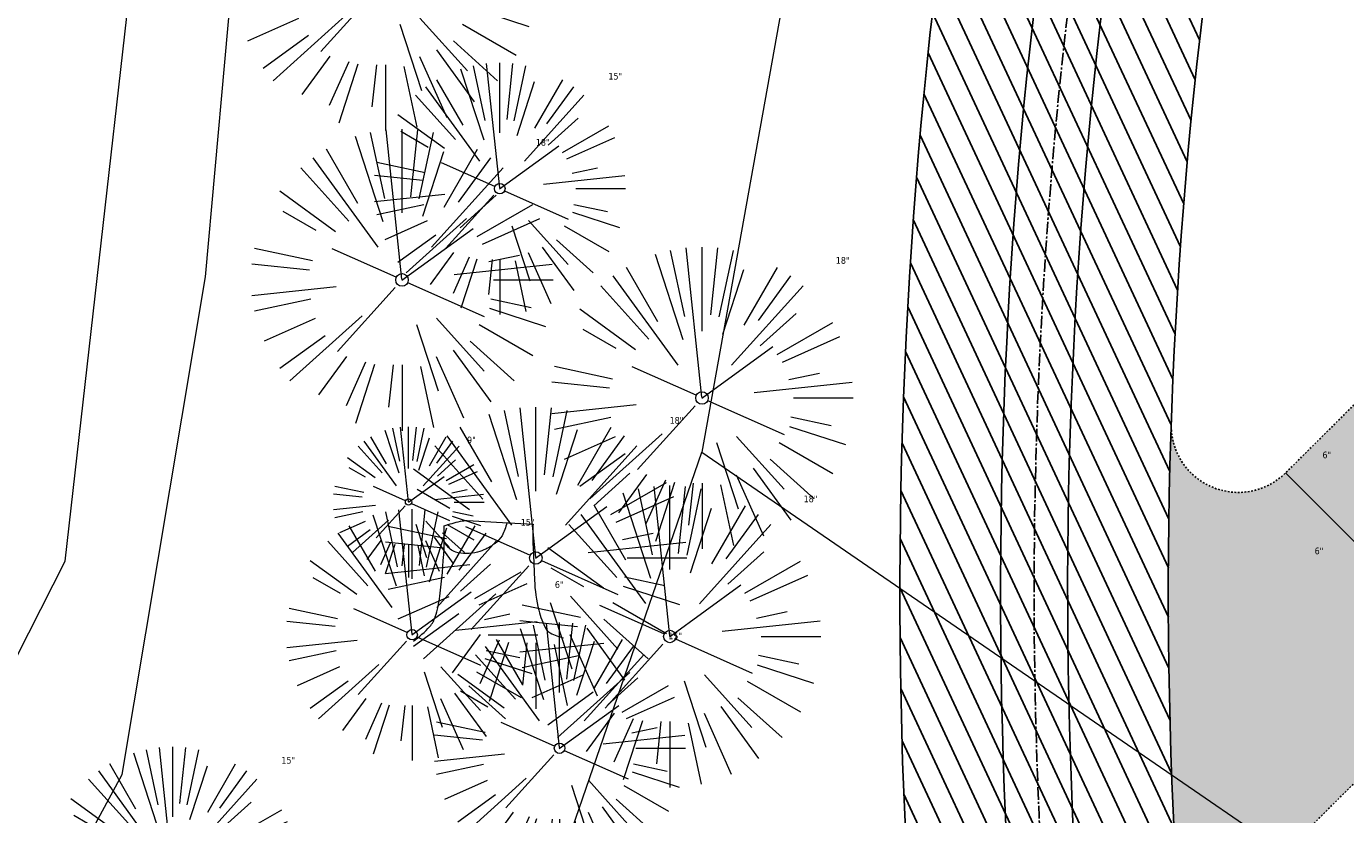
# Model space of a CAD drawing. Header units: feet. Extents: x 1134296 to 1140710, y 647902 to 649877.
# Tile 22 of 57: x 1134482 to 1134561, y 648770 to 648818. Entities that reach past the tile are written whole.
import ezdxf
from ezdxf.lldxf.tags import DXFTag

# ---------------------------------------------------------------- set-up
doc = ezdxf.new("R2010")
doc.units = ezdxf.units.FT
doc.header["$MEASUREMENT"] = 0
doc.linetypes.add('CENTER2', pattern=[1.125, 0.75, -0.125, 0.125, -0.125])
doc.linetypes.add('RAD', pattern=[0.13, 0.08, -0.05])
for name, color, linetype in [('C-PRKG-ASPH', 8, 'Continuous'), ('C-PRKG-GRVL', 8, 'Continuous'), ('C-ROAD-ASPHALT', 1, 'Continuous'), ('C-ROAD-CNTR', 1, 'CENTER2'), ('C-ROAD-GRVL', 1, 'RAD'), ('C-UTIL-WATER-MEP', 7, 'WATER (.5x)'), ('G-XREF', 7, 'Continuous')]:
    doc.layers.add(name, color=color, linetype=linetype)
for name, color, linetype, lineweight in [('V-SITE-VEGE', 55, 'Continuous', 18), ('V-SITE-VEGE-TEXT', 8, 'Continuous', 18), ('V-UTIL-POWR-LINE-UNDR', 8, 'EXIST_PROP POWER UNDERGROUND LINE 1', 15), ('V-UTIL-WATR-LINE', 8, 'WATER', 15)]:
    doc.layers.add(name, color=color, linetype=linetype, lineweight=lineweight)
doc.styles.add('SEI-Dim & Leader', font='tahoma.ttf')
doc.styles.get("Standard").update_dxf_attribs({"font": 'arial.ttf'})
tags = doc.linetypes.add('EXIST_PROP POWER UNDERGROUND LINE 1', pattern='A,1.5,-0.2,["P-UG",Standard,S=0.08,R=0,X=-0.1,Y=-0.04],-0.3', length=2).pattern_tags.tags
tags[6] = DXFTag(74, 10)
tags = doc.linetypes.add('WATER', pattern='A,1.5,-0.2,["W",Standard,S=0.08,R=0,X=-0.1,Y=-0.04],-0.05', length=1.75).pattern_tags.tags
tags[6] = DXFTag(74, 10)
tags = doc.linetypes.add('WATER (.5x)', pattern='A,0.75,-0.2,["W",Standard,S=0.08,R=0,X=-0.1,Y=-0.04],-0.05', length=1).pattern_tags.tags
tags[6] = DXFTag(74, 10)

# ---------------------------------------------------------------- blocks, each defined once
blk = doc.blocks.new('V-SITE-VEGE-Coniferious Tree 2')
at = {"color": 0, "linetype": 'ByBlock'}
for p, q in [((-0.0574950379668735, 0.2703678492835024), (-0.1039851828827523, 0.4890788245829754)), ((-0.0003172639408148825, 0.0025937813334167), (-0.05229705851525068, 0.4972664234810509)), ((-3.601054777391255e-05, 0.2219193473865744), (-3.601054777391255e-05, 0.5000060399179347)), ((0.02890183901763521, 0.2753366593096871), (0.05222503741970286, 0.4972664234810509)), ((0.0571938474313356, 0.2692740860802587), (0.1039131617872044, 0.4890788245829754)), ((-0.06264093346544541, 0.1926377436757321), (-0.1545378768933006, 0.4755369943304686)), ((-0.07913071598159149, 0.1088658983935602), (-0.2939353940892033, 0.4045257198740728)), ((-0.1460065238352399, 0.2528363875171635), (-0.2500390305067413, 0.4330260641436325)), ((0.06850648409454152, 0.2109817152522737), (0.1382469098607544, 0.425630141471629)), ((0.139142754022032, 0.2410654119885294), (0.2499670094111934, 0.4330260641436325)), ((0.1868724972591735, 0.2572635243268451), (0.2938633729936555, 0.4045257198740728)), ((-0.1756943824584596, 0.1950752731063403), (-0.3346129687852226, 0.3715878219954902)), ((0.09777767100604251, 0.108636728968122), (0.3345409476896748, 0.3715878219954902)), ((-0.2201011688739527, 0.1598873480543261), (-0.4045617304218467, 0.2938993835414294)), ((0.1919663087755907, 0.1728666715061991), (0.3115823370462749, 0.2805763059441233)), ((-0.2844040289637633, 0.1641894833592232), (-0.393144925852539, 0.2269610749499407)), ((0.2487690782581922, 0.143647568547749), (0.4329900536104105, 0.2500030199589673)), ((0.2658942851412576, 0.1183972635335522), (0.4567507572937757, 0.2033670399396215)), ((-0.0009318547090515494, -0.0006770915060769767), (0.2349564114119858, 0.1707208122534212)), ((-0.2961437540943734, 0.06292784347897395), (-0.4891148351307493, 0.1039491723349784)), ((-0.01992166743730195, 0.008854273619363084), (-0.2318825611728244, 0.1032199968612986)), ((-0.3060292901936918, 0.03215663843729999), (-0.4973024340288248, 0.05226104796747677)), ((0.173080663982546, 0.01818771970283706), (0.497230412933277, 0.05226104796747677)), ((0.2872695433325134, 0.06106323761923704), (0.3884790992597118, 0.08257391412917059)), ((0.3024988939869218, 0), (0.4999700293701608, 0)), ((-0.2182782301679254, -0.02292736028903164), (-0.4973024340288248, -0.05226104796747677)), ((-0.02300503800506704, -0.02554197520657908), (-0.2137781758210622, -0.2373882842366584)), ((0.01849546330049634, -0.008260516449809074), (0.2719985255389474, -0.1211160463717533)), ((-0.302185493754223, -0.0642195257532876), (-0.4891148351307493, -0.1039491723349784)), ((0.2936342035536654, -0.06241742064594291), (0.4274066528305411, -0.09084484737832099)), ((-0.2881436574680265, -0.1282723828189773), (-0.4568227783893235, -0.2033670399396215)), ((-0.1320480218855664, -0.1188660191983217), (-0.3716238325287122, -0.3345769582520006)), ((0.1143820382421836, -0.1271057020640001), (0.2718110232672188, -0.301920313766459)), ((0.2891445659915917, -0.09395946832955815), (0.4755009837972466, -0.1545018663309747)), ((0.04781873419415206, -0.1473038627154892), (0.1192466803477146, -0.3671294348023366)), ((0.2555295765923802, -0.1475434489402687), (0.4329900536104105, -0.2500030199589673)), ((-0.254528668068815, -0.1848980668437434), (-0.4045617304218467, -0.2938993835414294)), ((0.2253521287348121, -0.2029399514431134), (0.3715518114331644, -0.3345769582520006)), ((-0.1842986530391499, -0.2536176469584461), (-0.2766747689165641, -0.3807650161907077)), ((0.1131111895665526, -0.2541280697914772), (0.2033310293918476, -0.4567867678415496)), ((0.1688618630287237, -0.2324611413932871), (0.2938633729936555, -0.4045257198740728)), ((-0.1213812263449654, -0.2725449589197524), (-0.1855903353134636, -0.4167758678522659)), ((-0.09098502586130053, -0.2799408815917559), (-0.1545378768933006, -0.4755369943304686)), ((-0.02966136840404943, -0.2817638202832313), (-0.04434904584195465, -0.4216092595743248)), ((-3.601054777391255e-05, -0.2817638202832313), (-3.601054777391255e-05, -0.5000060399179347)), ((0.06104806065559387, -0.2873055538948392), (0.1039131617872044, -0.4890788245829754))]:
    blk.add_line(p, q, dxfattribs=at)
blk.add_circle((-3.601054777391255e-05, 0), 0.02083358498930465)
blk = doc.blocks.new('V-SITE-VEGE-Stump')
for points in [[(-0.122905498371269, -0.01429599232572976, 0.05261256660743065), (-0.09863241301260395, 0.007697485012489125, 0.1061947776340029), (-0.09053039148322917, 0.02191696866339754, 0.04486152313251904), (-0.08374707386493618, 0.05273626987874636, 0.02007395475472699), (-0.07764030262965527, 0.1228815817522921, 0.01167487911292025), (-0.07732468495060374, 0.1363966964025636, 0.007866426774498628), (-0.07764030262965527, 0.1564565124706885)], [(-0.07764030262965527, 0.1564565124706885, -0.02766804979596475), (-0.05341885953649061, 0.1633605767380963, -0.0679781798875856), (-0.04316680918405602, 0.1642506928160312), (0.008593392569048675, 0.1616126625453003), (0.05395851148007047, 0.1590945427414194)], [(0.01506844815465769, 0.161253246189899, -0.08286378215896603), (0.008147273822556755, 0.1419669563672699, -0.1113242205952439), (-0.002098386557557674, 0.130555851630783, -0.03931328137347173), (-0.01592715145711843, 0.1222882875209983, -0.04919659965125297), (-0.02797848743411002, 0.1177254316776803, -0.06600187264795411), (-0.0446681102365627, 0.1155126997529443, -0.07018691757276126), (-0.06035359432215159, 0.1177254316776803, -0.1148593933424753), (-0.06850904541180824, 0.1222766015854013, -0.0759377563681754), (-0.07734269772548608, 0.1331671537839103)], [(0.05395851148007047, 0.1590945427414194, 0.004334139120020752), (0.05376627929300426, 0.1369184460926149, 0.00834373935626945), (0.05395851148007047, 0.1253997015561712), (0.05605689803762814, 0.07623641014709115, 0.04625247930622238), (0.06241632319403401, 0.03170819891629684, 0.06962485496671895), (0.07334360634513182, 0.00381048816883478, 0.1497246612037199), (0.07941695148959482, -0.001975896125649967, 0.05852299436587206), (0.09922370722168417, -0.009139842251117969)]]:
    blk.add_lwpolyline(points, format="xyb")
blk = doc.blocks.new('C_XBASE-PACTOLA_02403811')
at = {"layer": 'V-UTIL-POWR-LINE-UNDR', "flags": 128}
for points in [[(1134480.127728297, 648231.4910384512), (1134494.996471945, 648496.1691917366), (1134496.354631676, 648566.44434151), (1134464.634199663, 648641.5326281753), (1134459.677329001, 648691.5978201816), (1134473.792826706, 648747.2770438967), (1134487.668805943, 648772.8760612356), (1134492.621603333, 648802.5716343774), (1134496.091176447, 648841.0190152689), (1134500.796308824, 648860.3211453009), (1134494.587384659, 648928.3795930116), (1134495.610681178, 649027.1179445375), (1134495.955, 649106.737), (1134599.221251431, 649131.4978260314), (1134637.553107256, 649168.5421751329), (1134656.340245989, 649214.8847448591), (1134694.635392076, 649279.0850905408), (1134746.477990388, 649319.7325033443), (1134803.106029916, 649342.8457422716), (1134848.624546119, 649349.4784079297), (1134877.799434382, 649337.8966334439), (1134908.972639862, 649315.1325047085), (1134965.723883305, 649315.5318607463), (1135021.655, 649297.834), (1135074.570971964, 649267.2988659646), (1135109.814885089, 649210.9488559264), (1135119.855903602, 649164.3586520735), (1135144.601334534, 649102.1495441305)], [(1134473.064766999, 648231.4851816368), (1134478.456472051, 648413.8985310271), (1134486.335689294, 648507.9673143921), (1134488.00060163, 648563.7146524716), (1134458.971848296, 648637.4778226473), (1134452.334526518, 648694.363610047), (1134469.755962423, 648757.0102291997), (1134484.270288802, 648785.6038176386), (1134490.079328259, 648837.1034557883), (1134491.323436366, 648874.3994407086), (1134488.842662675, 648927.9953235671), (1134492.850503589, 649108.173474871)]]:
    blk.add_lwpolyline(points, dxfattribs=at)
at = {"layer": 'V-UTIL-WATR-LINE', "flags": 128}
for points in [[(1134591.097, 648882.276), (1134535.172, 648864.348), (1134533.85, 648857.053), (1134522.209554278, 648792.1098621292), (1134626.051242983, 648720.737395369), (1134717.163755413, 648725.1374681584), (1134753.653, 648734.572), (1134963.231, 648772.059), (1135008.674239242, 648766.4398010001)], [(1134533.417, 648547.604), (1134534.843, 648556.084), (1134510.787937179, 648635.4741575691), (1134497.967044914, 648721.6344982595), (1134522.209554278, 648792.1098621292)]]:
    blk.add_lwpolyline(points, dxfattribs=at)
at = {"layer": 'V-SITE-VEGE'}
for name, p, xscale, yscale, zscale in [('V-SITE-VEGE-Coniferious Tree 2', (1134503.351, 648820.298), 17.99978256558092, 17.99978256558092, 17.99978256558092), ('V-SITE-VEGE-Coniferious Tree 2', (1134510.171, 648807.835), 14.99981880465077, 14.99981880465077, 14.99981880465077), ('V-SITE-VEGE-Coniferious Tree 2', (1134504.346, 648802.389), 17.99978256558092, 17.99978256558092, 17.99978256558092), ('V-SITE-VEGE-Coniferious Tree 2', (1134522.227, 648795.346), 17.99978256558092, 17.99978256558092, 17.99978256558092), ('V-SITE-VEGE-Coniferious Tree 2', (1134512.32, 648785.802), 17.99978256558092, 17.99978256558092, 17.99978256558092), ('V-SITE-VEGE-Coniferious Tree 2', (1134504.733, 648789.135), 8.999891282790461, 8.999891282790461, 8.999891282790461), ('V-SITE-VEGE-Coniferious Tree 2', (1134520.309, 648781.118), 17.99978256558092, 17.99978256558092, 17.99978256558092), ('V-SITE-VEGE-Coniferious Tree 2', (1134504.947, 648781.222), 14.99981880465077, 14.99981880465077, 14.99981880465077), ('V-SITE-VEGE-Stump', (1134509.977, 648781.406), 40.31522404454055, 40.31522404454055, 40.31522404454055), ('V-SITE-VEGE-Coniferious Tree 2', (1134513.734, 648774.448), 14.99981880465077, 14.99981880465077, 14.99981880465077), ('V-SITE-VEGE-Coniferious Tree 2', (1134490.677, 648767.027), 14.99981880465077, 14.99981880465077, 14.99981880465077)]:
    blk.add_blockref(name, p, dxfattribs=dict(at, xscale=xscale, yscale=yscale, zscale=zscale))
at = {"layer": 'V-SITE-VEGE-TEXT', "char_height": 0.4, "attachment_point": 7, "style": 'SEI-Dim & Leader'}
for s, insert in [('15"', (1134516.650453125, 648814.335)), ('18"', (1134512.32134375, 648810.389)), ('18"', (1134530.20234375, 648803.346)), ('18"', (1134520.29534375, 648793.802)), ('9"', (1134508.220671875, 648792.635)), ('6"', (1134559.20578125, 648791.742)), ('18"', (1134528.28434375, 648789.118)), ('15"', (1134511.426453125, 648787.722)), ('6"', (1134558.74078125, 648786.016)), ('6"', (1134513.454594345, 648784.0059999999)), ('15"', (1134520.213453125, 648780.948)), ('15"', (1134497.156453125, 648773.527))]:
    blk.add_mtext(s, dxfattribs=dict(at, insert=insert))
blk = doc.blocks.new('C_PBASE-PACTOLA_02403811')
at = {"layer": 'C-ROAD-ASPHALT'}
blk.add_lwpolyline([(1134633.649625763, 648994.1535019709), (1134723.234794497, 649000.6014174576, -0.3003133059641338), (1134907.703644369, 648897.0203221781), (1134943.5624042, 648827.4079753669, -0.2429416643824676), (1134943.472635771, 648735.6471404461, -0.01448214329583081), (1134938.281078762, 648725.8872446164), (1134902.771388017, 648660.9021647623, -0.1112368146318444), (1134861.541195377, 648614.0501326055), (1134757.483908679, 648538.5664206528, 0.1783965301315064), (1134706.299016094, 648462.144128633, -0.4786295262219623), (1134656.994557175, 648438.877100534, -0.1281532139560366), (1134626.710174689, 648464.732186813), (1134623.062749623, 648469.9579645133, -0.1042089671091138), (1134584.046954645, 648561.8052956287), (1134566.403948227, 648651.5934078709, -0.01381007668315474), (1134561.903038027, 648678.391101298), (1134552.825444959, 648743.3771249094, -0.09433329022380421), (1134558.209758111, 648852.4537669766), (1134566.77306571, 648887.8397463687, -0.03644235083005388), (1134590.864287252, 648962.9741265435, -0.2864198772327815)], format="xyb", close=True, dxfattribs=at)
blk.add_lwpolyline([(1134641.753924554, 648097.236757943, -0.04745863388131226), (1134675.306121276, 648187.2144013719, 0.3533595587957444), (1134666.801823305, 648223.938865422, -0.1061807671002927), (1134644.201008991, 648251.02779896), (1134637.908204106, 648263.0052472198), (1134624.340160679, 648241.5287128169), (1134586.209279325, 648314.1053565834), (1134596.832358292, 648319.6865924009, 0.4142135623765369), (1134601.03389425, 648333.1901880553), (1134601.03389425, 648333.1901880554, -0.272198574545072), (1134605.099853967, 648418.2428533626), (1134606.838864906, 648420.9012729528, -0.1021731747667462), (1134622.244871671, 648436.3835698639, 0.468797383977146), (1134623.08730174, 648444.0239125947, -0.03941359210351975), (1134613.58995056, 648455.5746915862), (1134609.942525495, 648460.8004692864, -0.1042089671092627), (1134568.347173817, 648558.7203512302), (1134550.704167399, 648648.5084634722, -0.01381007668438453), (1134546.056886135, 648676.177626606), (1134536.979293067, 648741.163650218, -0.0943332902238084), (1134542.658637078, 648856.2170945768), (1134551.221944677, 648891.6030739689, -0.01079874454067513), (1134557.394969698, 648914.8990641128)], format="xyb", dxfattribs=at)
at = {"layer": 'C-ROAD-CNTR', "flags": 128}
blk.add_lwpolyline([(1134682.815781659, 648422.2458494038), (1134669.21986276, 648425.8462855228, -0.1774687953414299), (1134620.150062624, 648460.1534391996), (1134616.502637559, 648465.3792168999, -0.1042089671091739), (1134576.197064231, 648560.2628234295), (1134558.554057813, 648650.0509356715, -0.01381007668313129), (1134553.979962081, 648677.2843639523), (1134544.902369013, 648742.2703875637, -0.09433329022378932), (1134550.434197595, 648854.3354307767), (1134558.997505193, 648889.7214101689, -0.1428635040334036), (1134712.374228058, 649156.8312964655), (1134786.199238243, 649227.8108874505, -0.04164346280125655), (1134812.006441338, 649248.7876063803), (1134833.030879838, 649263.1487701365, -0.2654684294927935), (1134926.96397912, 649270.7084407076), (1134949.260464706, 649260.2481514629, -0.03670103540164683), (1135013.162783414, 649224.3333579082), (1135075.321908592, 649183.1273199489, -0.3025232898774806), (1135105.389164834, 649111.5845632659), (1135099.687602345, 649081.8875520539, -0.04927264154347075), (1135094.100293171, 649063.036833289), (1135036.844839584, 648922.3955038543, -0.009218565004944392), (1135029.58001939, 648905.4517031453), (1134962.363987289, 648756.3352782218, -0.01915469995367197), (1134945.301367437, 648722.0511597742), (1134909.791676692, 648657.06607992, -0.111236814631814), (1134866.238656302, 648607.5744966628), (1134762.181369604, 648532.0907847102, 0.3229446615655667), (1134716.395894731, 648393.2215671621), (1134719.721086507, 648382.7059234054, -0.1714240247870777), (1134715.287797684, 648249.5554414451), (1134707.163513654, 648228.7837741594, -0.02272318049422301), (1134688.713657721, 648187.2766264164, 0.05045028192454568), (1134653.344169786, 648094.1277041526)], format="xyb", dxfattribs=at)
at = {"layer": 'C-ROAD-GRVL', "flags": 128}
for points in [[(1134550.191670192, 648793.8506584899, 0.679976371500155), (1134557.011848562, 648790.878328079), (1134583.760373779, 648817.5162502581)], [(1134605.679172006, 648816.763731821), (1134559.185376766, 648770.462184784, 0.2299100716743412), (1134551.995735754, 648749.8429569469)]]:
    blk.add_lwpolyline(points, format="xyb", dxfattribs=at)
at = {"layer": 'C-UTIL-WATER-MEP', "flags": 128}
for points in [[(1134713.292159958, 648416.2441137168), (1134669.731849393, 648427.7796426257, -0.1774687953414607), (1134621.79009064, 648461.2981261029), (1134618.142665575, 648466.5239038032, -0.1042089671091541), (1134578.159536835, 648560.6484414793), (1134560.516530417, 648650.4365537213, -0.01381007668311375), (1134555.960731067, 648677.5610482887), (1134546.883138, 648742.5470719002, -0.09433329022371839), (1134552.378087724, 648853.8650148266), (1134560.941395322, 648889.2509942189, -0.1428635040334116), (1134713.760384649, 649155.3895718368), (1134787.585394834, 649226.3691628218, -0.04164346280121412), (1134813.134525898, 649247.1361145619), (1134834.158964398, 649261.4972783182, -0.2654684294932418), (1134926.114524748, 649268.8977979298), (1134948.411010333, 649258.437508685, -0.03670103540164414), (1135012.057719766, 649222.6663743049), (1135074.216844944, 649181.4603363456, -0.302523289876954), (1135103.425036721, 649111.961658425), (1135097.723474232, 649082.264647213, -0.04927264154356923), (1135092.247911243, 649063.7909428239), (1135034.992457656, 648923.1496133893, -0.009218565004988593), (1135027.756696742, 648906.273587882), (1134960.540664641, 648757.1571629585, -0.01915469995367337), (1134943.546295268, 648723.0101809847), (1134908.036604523, 648658.0251011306, -0.1112368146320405), (1134865.064291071, 648609.1934056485), (1134761.007004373, 648533.7096936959, 0.1574684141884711), (1134714.965670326, 648470.6755079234, 0.1574684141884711)], [(1134709.845560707, 648413.0189530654), (1134668.707876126, 648423.9129284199, -0.1774687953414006), (1134618.510034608, 648459.0087522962), (1134614.862609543, 648464.2345299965, -0.1042089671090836), (1134574.234591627, 648559.8772053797), (1134556.591585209, 648649.6653176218, -0.01381007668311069), (1134551.999193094, 648677.0076796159), (1134542.921600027, 648741.9937032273, -0.09433329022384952), (1134548.490307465, 648854.8058467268), (1134557.053615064, 648890.191826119, -0.0889232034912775), (1134635.562402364, 649068.4731093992, -0.07678502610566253)]]:
    blk.add_lwpolyline(points, format="xyb", dxfattribs=at)
at = {"layer": 'Defpoints', "flags": 128}
blk.add_lwpolyline([(1134557.011848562, 648790.878328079), (1134568.302093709, 648779.541204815)], dxfattribs=at)
blk = doc.blocks.new('C_PHTCH-PACTOLA_02403811')
at = {"layer": 'C-PRKG-ASPH'}
h = blk.add_hatch(dxfattribs=at)
h.set_pattern_fill('ANSI31', color=256, scale=10, angle=70)
h.set_pattern_definition([(115, (0, 0), (-1.132884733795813, -0.5282728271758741), [])])
edge = h.paths.add_edge_path(flags=16)
edge.add_arc((1135093.567290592, 648760.3570235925), 541.9999999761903, 143.5703577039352, 153.2664360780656, ccw=False)
edge.add_arc((1135093.567290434, 648760.3570237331), 541.9999997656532, 133.8742793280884, 143.5703577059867, ccw=False)
edge.add_line((1134717.918854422, 649151.0643979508), (1134791.743864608, 649222.0439889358))
edge.add_arc((1134924.814897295, 649083.6384245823), 191.9999999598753, 124.33581191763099, 133.8742793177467, ccw=False)
edge.add_line((1134816.518779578, 649242.1816391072), (1134837.543218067, 649256.5428028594))
edge.add_arc((1134886.614896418, 649184.7029087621), 87.00000000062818, 64.86660358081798, 124.33581191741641, ccw=False)
edge.add_line((1134923.566161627, 649263.4658695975), (1134945.862647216, 649253.0055803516))
edge.add_arc((1134736.896871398, 648807.5874571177), 491.9999999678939, 56.45911934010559, 64.86660355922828, ccw=False)
edge.add_line((1135008.742528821, 649217.6654234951), (1135070.901654, 649176.4593855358))
edge.add_arc((1135036.644680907, 649124.7828938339), 62.00000000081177, -10.868034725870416, 56.45911933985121, ccw=False)
edge.add_line((1135097.532652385, 649113.0929439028), (1135091.831089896, 649083.3959326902))
edge.add_arc((1135001.481196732, 649100.7423100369), 92.00000001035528, 337.8486329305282, 349.13196525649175, ccw=False)
edge.add_line((1135086.690765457, 649066.0532714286), (1135029.43531187, 648925.4119419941))
edge.add_arc((1134573.749357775, 649110.9228871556), 491.9999995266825, 335.73595333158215, 337.84863296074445, ccw=False)
edge.add_line((1135022.286728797, 648908.7392420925), (1134970.105907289, 648792.9779079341))
edge.add_line((1134970.105907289, 648792.9779079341), (1134955.070696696, 648759.622817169))
edge.add_arc((1134506.533324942, 648961.8064625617), 492.0000003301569, 331.3465562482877, 335.7359533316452, ccw=False)
edge.add_line((1134938.281078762, 648725.8872446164), (1134902.771388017, 648660.9021647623))
edge.add_arc((1134778.161263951, 648728.9926705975), 142.0000000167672, 305.95733191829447, 331.34655630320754, ccw=False)
edge.add_line((1134861.541195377, 648614.0501326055), (1134757.483908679, 648538.5664206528))
edge.add_arc((1134835.579196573, 648430.9089730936), 133.0000000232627, 125.9573319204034, 166.4171722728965)
edge.add_arc((1134672.277915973, 648470.363906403), 35.00000000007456, 244.10855969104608, 346.41717227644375, ccw=False)
edge.add_arc((1134691.461854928, 648509.9128519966), 78.95614352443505, 214.9055155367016, 244.1168481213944, ccw=False)
edge.add_line((1134626.710174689, 648464.732186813), (1134623.062749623, 648469.9579645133))
edge.add_arc((1134821.506139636, 648608.4650796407), 241.9999999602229, 191.1167612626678, 214.9138039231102, ccw=False)
edge.add_line((1134584.046954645, 648561.8052956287), (1134566.403948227, 648651.5934078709))
edge.add_arc((1135049.172208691, 648746.4554480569), 491.9999999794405, 187.9519260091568, 191.1167612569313, ccw=False)
edge.add_line((1134561.903038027, 648678.391101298), (1134552.825444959, 648743.3771249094))
edge.add_arc((1134842.017716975, 648783.7730382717), 292.0000000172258, 166.3961174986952, 187.9519260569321, ccw=False)
edge.add_line((1134558.209758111, 648852.4537669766), (1134566.77306571, 648887.8397463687))
edge.add_arc((1135093.567290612, 648760.357023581), 542.0000000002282, 158.0478401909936, 166.396117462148, ccw=False)
edge.add_arc((1135093.567290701, 648760.357023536), 542.0000000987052, 153.2664360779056, 158.0478401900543, ccw=False)
edge = h.paths.add_edge_path()
edge.add_line((1134664.934415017, 648091.0186503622), (1134641.753924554, 648097.236757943))
edge.add_arc((1135131.441785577, 647965.8792352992), 506.9999999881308, 154.1154939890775, 164.9840567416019, ccw=False)
edge.add_arc((1135131.44177555, 647965.8792402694), 506.9999887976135, 153.4314984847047, 154.115493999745, ccw=False)
edge.add_arc((1134241.513528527, 648410.9103548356), 488.0000000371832, 333.4314984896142, 338.6383717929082)
edge.add_line((1134695.987914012, 648233.1548120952), (1134704.112198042, 648253.9264793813))
edge.add_arc((1134529.027803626, 648322.4060737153), 188.0000000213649, 338.6383717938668, 377.1954705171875)
edge.add_arc((1134651.306425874, 648360.2470375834), 60.00000000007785, 17.1954705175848, 74.97265706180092)
edge.add_line((1134666.863224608, 648418.1951696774), (1134661.500576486, 648419.8056636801))
edge.add_arc((1134691.489318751, 648509.9450223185), 94.99699278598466, 223.9418846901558, 251.5980721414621, ccw=False)
edge.add_arc((1134691.535842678, 648509.9839590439), 95.05751145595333, 214.9165962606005, 223.9393241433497, ccw=False)
edge.add_line((1134613.590003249, 648455.5746160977), (1134609.942525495, 648460.8004692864))
edge.add_arc((1134821.506139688, 648608.4650796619), 258.0000000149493, 191.1167612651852, 214.9138039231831, ccw=False)
edge.add_line((1134568.347173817, 648558.7203512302), (1134550.704167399, 648648.5084634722))
edge.add_arc((1135049.172208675, 648746.4554480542), 507.9999999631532, 187.9519260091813, 191.1167612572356, ccw=False)
edge.add_line((1134546.056886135, 648676.177626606), (1134536.979293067, 648741.163650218))
edge.add_arc((1134842.01771694, 648783.7730382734), 307.9999999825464, 166.3961174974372, 187.9519260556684, ccw=False)
edge.add_line((1134542.658637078, 648856.2170945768), (1134551.221944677, 648891.6030739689))
edge.add_arc((1135093.567290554, 648760.3570237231), 557.9999999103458, 163.9213237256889, 166.3961174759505, ccw=False)
edge.add_arc((1134538.177323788, 648920.4382053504), 19.99999999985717, 343.9213237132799, 402.7699397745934)
edge.add_line((1134552.859048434, 648934.0193305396), (1134533.446357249, 648955.005204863))
edge.add_arc((1135093.567290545, 648760.3570234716), 592.9783928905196, 146.0187423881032, 160.8370986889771, ccw=False)
edge.add_line((1134601.857481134, 649091.7855040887), (1134616.582948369, 649064.0343807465))
edge.add_arc((1134620.999668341, 649066.3780071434), 5.000000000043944, 207.9515834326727, 327.0740857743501)
edge.add_arc((1135093.567290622, 648760.3570235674), 558.0000000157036, 133.8742793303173, 147.0740857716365, ccw=False)
edge.add_line((1134706.829601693, 649162.5981949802), (1134780.654611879, 649233.5777859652))
edge.add_arc((1134924.814897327, 649083.6384245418), 208.0000000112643, 124.3358119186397, 133.8742793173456, ccw=False)
edge.add_line((1134807.494103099, 649255.3935736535), (1134828.518541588, 649269.7547374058))
edge.add_arc((1134886.614896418, 649184.7029087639), 102.9999999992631, 64.86660357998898, 124.33581191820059, ccw=False)
edge.add_line((1134930.361796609, 649277.9510118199), (1134952.658282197, 649267.4907225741))
edge.add_arc((1134736.896871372, 648807.5874570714), 508.0000000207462, 56.4591193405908, 64.86660355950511, ccw=False)
edge.add_line((1135017.583038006, 649231.0012923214), (1135079.742163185, 649189.7952543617))
edge.add_arc((1135036.644680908, 649124.782893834), 77.99999999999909, -10.868034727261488, 56.45911934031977, ccw=False)
edge.add_line((1135113.245677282, 649110.0761826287), (1135107.544114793, 649080.3791714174))
edge.add_arc((1135001.481196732, 649100.7423100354), 108.0000000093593, 337.84863293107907, 349.131965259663, ccw=False)
edge.add_line((1135101.509820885, 649060.0203951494), (1135044.254367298, 648919.3790657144))
edge.add_arc((1134573.749357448, 649110.9228872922), 507.9999998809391, 335.7359533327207, 337.84863295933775, ccw=False)
edge.add_line((1135036.873309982, 648902.1641641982), (1134969.657277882, 648753.0477392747))
edge.add_arc((1134506.53332524, 648961.8064624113), 507.9999999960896, 331.346556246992, 335.73595333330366, ccw=False)
edge.add_line((1134952.321656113, 648718.215074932), (1134916.811965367, 648653.2299950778))
edge.add_arc((1134778.161263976, 648728.9926705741), 157.9999999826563, 305.9573319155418, 331.3465563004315, ccw=False)
edge.add_line((1134870.936117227, 648601.0988607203), (1134766.878830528, 648525.6151487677))
edge.add_arc((1134835.579196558, 648430.9089731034), 117.0000000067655, 125.9573319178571, 162.264860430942)
edge.add_arc((1134752.713885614, 648457.4106757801), 29.99999999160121, 162.264860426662, 196.8024120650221)
edge.add_arc((1134835.579196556, 648430.9089731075), 113.0000000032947, 170.9217318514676, 197.5476736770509)
edge.add_line((1134727.837491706, 648396.8395581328), (1134731.162683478, 648386.3239143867))
edge.add_arc((1134529.027802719, 648322.4060734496), 212.0000009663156, 11.340079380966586, 17.54767372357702, ccw=False)
edge.add_arc((1134529.055568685, 648322.403813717), 211.9732215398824, -20.64909134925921, 11.342153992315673, ccw=False)
edge.add_arc((1134759.869013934, 648235.3149369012), 34.72371615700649, 159.1871917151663, 239.4135572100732)
edge.add_line((1134742.200276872, 648205.422593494), (1134709.513, 648185.696))
edge.add_line((1134709.513, 648185.696), (1134698.996135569, 648181.0065459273))
edge.add_arc((1135131.441785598, 647965.8792352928), 483.0000000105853, 153.5511843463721, 164.9840567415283)
at = {"layer": 'C-PRKG-GRVL'}
h = blk.add_hatch(dxfattribs=at)
h.set_pattern_fill('AR-SAND', color=256)
h.set_pattern_definition([(37.50000000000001, (0, 0), (-0.06299335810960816, 1.926823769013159), [0, -1.52, 0, -1.7, 0, -1.625]), (7.499999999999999, (0, 0), (1.769776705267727, 2.82214606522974), [0, -0.82, 0, -1.37, 0, -0.525]), (327.5, (-1.23, 0), (3.114141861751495, 0.005659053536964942), [0, -0.5, 0, -1.8, 0, -2.35]), (317.5, (-1.23, 0), (3.006126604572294, 0.8776755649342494), [0, -0.25, 0, -1.18, 0, -1.35])])
edge = h.paths.add_edge_path()
edge.add_line((1134559.185376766, 648770.462184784), (1134605.679172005, 648816.7637318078))
edge.add_line((1134605.679172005, 648816.7637318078), (1134594.388926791, 648828.1008550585))
edge.add_line((1134594.388926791, 648828.1008550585), (1134557.011848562, 648790.878328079))
edge.add_arc((1134554.189287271, 648793.7126088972), 3.999999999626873, 178.0221924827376, 314.88129799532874, ccw=False)
edge.add_arc((1134842.017719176, 648783.7730383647), 292.0000022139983, 178.022192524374, 186.6727810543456)
edge.add_arc((1134576.826384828, 648752.7479296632), 24.99999999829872, 134.8812979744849, 186.6727810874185, ccw=False)

msp = doc.modelspace()

# ---------------------------------------------------------------- block references
at = {"layer": 'G-XREF'}
for name in ['C_PBASE-PACTOLA_02403811', 'C_XBASE-PACTOLA_02403811', 'C_PHTCH-PACTOLA_02403811']:
    msp.add_blockref(name, (0, 0), dxfattribs=at)

doc.saveas('drawing.dxf')
